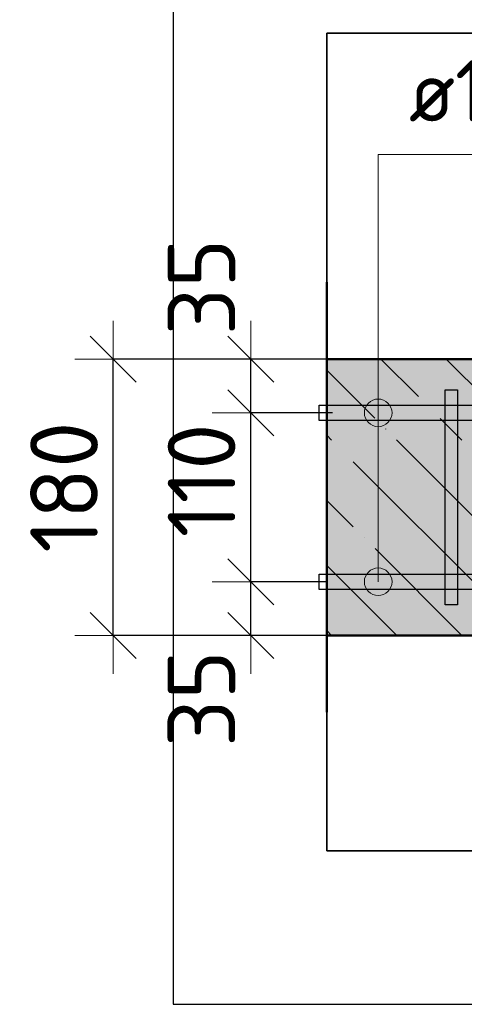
# Model space of a CAD drawing. Header units: millimetres. Extents: x -30645 to 44626, y 46540 to 77351.
# Tile 74 of 84: x 41596 to 41886, y 73040 to 73681. Entities that reach past the tile are written whole.
import ezdxf

# ---------------------------------------------------------------- set-up
doc = ezdxf.new("R2010")
doc.units = ezdxf.units.MM
doc.header["$PDMODE"] = 65
doc.linetypes.add('______11', pattern=[100, 80, -10, 0, -10])
doc.linetypes.add('______5', pattern=[220, 160, -20, 20, -20])
for name, color, linetype, lineweight in [('Standard', 7, 'Continuous', 25), ('Арм.стержн. вертикальными 1', 22, 'Continuous', 35), ('Арм.стержн.горизонт. 1', 180, 'Continuous', 35), ('Размерная линия_ общее', 7, 'Continuous', 13)]:
    doc.layers.add(name, color=color, linetype=linetype, lineweight=lineweight)
doc.layers.add('Арм.стержн.Стяжки', color=7, linetype='Continuous', lineweight=35, true_color=0x501e0f)
doc.styles.add('ISOCPEUR', font='ISOCPEUR')
doc.dimstyles.new('DIMSTYLE_3', dxfattribs={"dimtxt": 44, "dimasz": 50, "dimexe": 0, "dimexo": 0, "dimgap": 22, "dimtad": 2, "dimdec": 0, "dimrnd": 5, "dimzin": 12, "dimdsep": 46, "dimtxsty": 'ISOCPEUR', "dimblk1": 'ALL_ML_STRICH', "dimblk2": 'ALL_ML_STRICH', "dimsah": 1, "dimcen": 0, "dimclrd": 7, "dimclre": 256, "dimclrt": 7, "dimadec": 0, "dimazin": 0, "dimtfac": 1, "dimtdec": 0, "dimtix": 1, "dimtmove": 2, "dimatfit": 3, "dimfxl": 0, "dimtzin": 0, "dimlwd": 0, "dimlwe": -3, "dimarcsym": 0})
doc.dimstyles.new('DIMSTYLE_8', dxfattribs={"dimtxt": 44, "dimasz": 50, "dimexe": 0, "dimexo": 0, "dimgap": 22, "dimtad": 2, "dimdec": 0, "dimrnd": 5, "dimzin": 12, "dimdsep": 46, "dimtxsty": 'ISOCPEUR', "dimblk1": 'ALL_ML_STRICH', "dimblk2": 'ALL_ML_STRICH', "dimsah": 1, "dimcen": 0, "dimclrd": 7, "dimclre": 256, "dimclrt": 7, "dimadec": 0, "dimazin": 0, "dimtfac": 1, "dimtdec": 0, "dimtix": 1, "dimtmove": 2, "dimatfit": 3, "dimfxl": 0, "dimtvp": 1.2, "dimtzin": 0, "dimlwd": 0, "dimlwe": -3, "dimarcsym": 0})

# ---------------------------------------------------------------- blocks, each defined once
blk = doc.blocks.new('ALL_ML_STRICH')
at = {"color": 0, "linetype": 'ByBlock', "lineweight": -2}
for p, q in [((0, -0.5), (0, 0.5)), ((-0.3, -0.3), (0.3, 0.3)), ((-1, 0), (0.5, 0))]:
    blk.add_line(p, q, dxfattribs=at)
blk = doc.blocks.new('*D318')
at = {"layer": 'DEFPOINTS', "color": 7, "linetype": 'Continuous', "lineweight": 13, "transparency": 33554687}
for p in [(41815.78, 73314.69), (41746.6, 73279.69), (41833.74, 73279.69)]:
    blk.add_point(p, dxfattribs=at)
at = {"layer": 'Размерная линия_ общее', "color": 253, "linetype": 'Continuous', "lineweight": -2, "true_color": 0xa0a0a0, "transparency": 33554687}
for p, q in [((41795.78, 73314.69), (41746.6, 73314.69)), ((41813.74, 73279.69), (41746.6, 73279.69))]:
    blk.add_line(p, q, dxfattribs=at)
at = {"layer": 'Размерная линия_ общее', "color": 7, "linetype": 'Continuous', "lineweight": -2, "transparency": 33554687}
blk.add_line((41746.6, 73279.69), (41746.6, 73314.69), dxfattribs=at)
at = {"layer": 'Размерная линия_ общее', "color": 7, "linetype": 'Continuous', "lineweight": 13, "transparency": 33554687, "xscale": 50, "yscale": 50, "zscale": 50}
for p, rotation in [((41746.6, 73314.69), 90), ((41746.6, 73279.69), 270)]:
    blk.add_blockref('ALL_ML_STRICH', p, dxfattribs=dict(at, rotation=rotation))
at = {"layer": 'Размерная линия_ общее', "color": 7, "linetype": 'Continuous', "lineweight": 13, "transparency": 33554687, "insert": (41714.52, 73238.59), "char_height": 44, "width": 88, "attachment_point": 5, "rotation": 90, "style": 'ISOCPEUR'}
blk.add_mtext('\\A1;{35}', dxfattribs=at)
blk = doc.blocks.new('*D319')
at = {"layer": 'DEFPOINTS', "color": 7, "linetype": 'Continuous', "lineweight": 13, "transparency": 33554687}
for p in [(41819.87, 73424.69), (41746.6, 73314.69), (41815.78, 73314.69)]:
    blk.add_point(p, dxfattribs=at)
at = {"layer": 'Размерная линия_ общее', "color": 253, "linetype": 'Continuous', "lineweight": -2, "true_color": 0xa0a0a0, "transparency": 33554687}
for p, q in [((41799.87, 73424.69), (41746.6, 73424.69)), ((41795.78, 73314.69), (41746.6, 73314.69))]:
    blk.add_line(p, q, dxfattribs=at)
at = {"layer": 'Размерная линия_ общее', "color": 7, "linetype": 'Continuous', "lineweight": -2, "transparency": 33554687}
blk.add_line((41746.6, 73314.69), (41746.6, 73424.69), dxfattribs=at)
at = {"layer": 'Размерная линия_ общее', "color": 7, "linetype": 'Continuous', "lineweight": 13, "transparency": 33554687, "xscale": 50, "yscale": 50, "zscale": 50}
for p, rotation in [((41746.6, 73424.69), 90), ((41746.6, 73314.69), 270)]:
    blk.add_blockref('ALL_ML_STRICH', p, dxfattribs=dict(at, rotation=rotation))
at = {"layer": 'Размерная линия_ общее', "color": 7, "linetype": 'Continuous', "lineweight": 13, "transparency": 33554687, "insert": (41714.6, 73380.69), "char_height": 44, "width": 132, "attachment_point": 5, "rotation": 90, "style": 'ISOCPEUR'}
blk.add_mtext('\\A1;{110}', dxfattribs=at)
blk = doc.blocks.new('*D320')
at = {"layer": 'DEFPOINTS', "color": 7, "linetype": 'Continuous', "lineweight": 13, "transparency": 33554687}
for p in [(41825.75, 73459.69), (41746.6, 73424.69), (41819.87, 73424.69)]:
    blk.add_point(p, dxfattribs=at)
at = {"layer": 'Размерная линия_ общее', "color": 253, "linetype": 'Continuous', "lineweight": -2, "true_color": 0xa0a0a0, "transparency": 33554687}
for p, q in [((41805.75, 73459.69), (41746.6, 73459.69)), ((41799.87, 73424.69), (41746.6, 73424.69))]:
    blk.add_line(p, q, dxfattribs=at)
at = {"layer": 'Размерная линия_ общее', "color": 7, "linetype": 'Continuous', "lineweight": -2, "transparency": 33554687}
blk.add_line((41746.6, 73424.69), (41746.6, 73459.69), dxfattribs=at)
at = {"layer": 'Размерная линия_ общее', "color": 7, "linetype": 'Continuous', "lineweight": 13, "transparency": 33554687, "xscale": 50, "yscale": 50, "zscale": 50}
for p, rotation in [((41746.6, 73459.69), 90), ((41746.6, 73424.69), 270)]:
    blk.add_blockref('ALL_ML_STRICH', p, dxfattribs=dict(at, rotation=rotation))
at = {"layer": 'Размерная линия_ общее', "color": 7, "linetype": 'Continuous', "lineweight": 13, "transparency": 33554687, "insert": (41714.61, 73506.67), "char_height": 44, "width": 88, "attachment_point": 5, "rotation": 90, "style": 'ISOCPEUR'}
blk.add_mtext('\\A1;{35}', dxfattribs=at)
blk = doc.blocks.new('*D321')
at = {"layer": 'DEFPOINTS', "color": 7, "linetype": 'Continuous', "lineweight": 13, "transparency": 33554687}
for p in [(41820.19, 73459.69), (41657.1, 73279.69), (41813.74, 73279.69)]:
    blk.add_point(p, dxfattribs=at)
at = {"layer": 'Размерная линия_ общее', "color": 253, "linetype": 'Continuous', "lineweight": -2, "true_color": 0xa0a0a0, "transparency": 33554687}
for p, q in [((41800.19, 73459.69), (41657.1, 73459.69)), ((41793.74, 73279.69), (41657.1, 73279.69))]:
    blk.add_line(p, q, dxfattribs=at)
at = {"layer": 'Размерная линия_ общее', "color": 7, "linetype": 'Continuous', "lineweight": -2, "transparency": 33554687}
blk.add_line((41657.1, 73279.69), (41657.1, 73459.69), dxfattribs=at)
at = {"layer": 'Размерная линия_ общее', "color": 7, "linetype": 'Continuous', "lineweight": 13, "transparency": 33554687, "xscale": 50, "yscale": 50, "zscale": 50}
for p, rotation in [((41657.1, 73459.69), 90), ((41657.1, 73279.69), 270)]:
    blk.add_blockref('ALL_ML_STRICH', p, dxfattribs=dict(at, rotation=rotation))
at = {"layer": 'Размерная линия_ общее', "color": 7, "linetype": 'Continuous', "lineweight": 13, "transparency": 33554687, "insert": (41625.1, 73376.29), "char_height": 44, "width": 132, "attachment_point": 5, "rotation": 90, "style": 'ISOCPEUR'}
blk.add_mtext('\\A1;{180}', dxfattribs=at)

msp = doc.modelspace()

# ---------------------------------------------------------------- hatches: boundary and pattern name
at = {"layer": 'Standard', "linetype": 'Continuous', "lineweight": -3, "true_color": 0xc7c7c7, "transparency": 33554687}
msp.add_hatch(color=9, dxfattribs=at).paths.add_polyline_path([(42407.15, 73279.69), (42407.15, 73459.69), (41796.06, 73459.69), (41796.06, 73279.69)])
at = {"layer": 'Арм.стержн. вертикальными 1', "linetype": 'Continuous', "lineweight": 50, "transparency": 33554687}
for points in [[(41867.15, 73409.69), (41869.06, 73410.07), (41870.68, 73411.15), (41871.77, 73412.77), (41872.15, 73414.69), (41871.77, 73416.6), (41870.68, 73418.22), (41869.06, 73419.31), (41867.15, 73419.69), (41865.23, 73419.31), (41863.61, 73418.22), (41862.53, 73416.6), (41862.15, 73414.69), (41862.53, 73412.77), (41863.61, 73411.15), (41865.23, 73410.07)], [(41867.15, 73319.69), (41869.06, 73320.07), (41870.68, 73321.15), (41871.77, 73322.77), (41872.15, 73324.69), (41871.77, 73326.6), (41870.68, 73328.22), (41869.06, 73329.31), (41867.15, 73329.69), (41865.23, 73329.31), (41863.61, 73328.22), (41862.53, 73326.6), (41862.15, 73324.69), (41862.53, 73322.77), (41863.61, 73321.15), (41865.23, 73320.07)]]:
    msp.add_hatch(color=4, dxfattribs=at).paths.add_polyline_path(points)
at = {"layer": 'Арм.стержн.горизонт. 1', "linetype": 'Continuous', "lineweight": 13, "transparency": 33554687}
for points in [[(41837.3, 73429.19), (41821.82, 73429.19), (41820.56, 73424.69)], [(41837.3, 73429.19), (41820.56, 73424.69), (41838.56, 73424.69)], [(41837.3, 73429.19), (41821.82, 73429.19), (41820.56, 73424.69)], [(41837.3, 73429.19), (41820.56, 73424.69), (41838.56, 73424.69)], [(41837.3, 73429.19), (41821.82, 73429.19), (41820.56, 73424.69)], [(41837.3, 73429.19), (41820.56, 73424.69), (41838.56, 73424.69)], [(41837.3, 73429.19), (41821.82, 73429.19), (41820.56, 73424.69)], [(41837.3, 73429.19), (41820.56, 73424.69), (41838.56, 73424.69)], [(41837.3, 73429.19), (41821.82, 73429.19), (41820.56, 73424.69)], [(41837.3, 73429.19), (41820.56, 73424.69), (41838.56, 73424.69)], [(41837.3, 73429.19), (41821.82, 73429.19), (41820.56, 73424.69)], [(41837.3, 73429.19), (41820.56, 73424.69), (41838.56, 73424.69)], [(41837.3, 73429.19), (41821.82, 73429.19), (41820.56, 73424.69)], [(41837.3, 73429.19), (41820.56, 73424.69), (41838.56, 73424.69)], [(41837.3, 73429.19), (41821.82, 73429.19), (41820.56, 73424.69)], [(41837.3, 73429.19), (41820.56, 73424.69), (41838.56, 73424.69)], [(41837.3, 73429.19), (41821.82, 73429.19), (41820.56, 73424.69)], [(41837.3, 73429.19), (41820.56, 73424.69), (41838.56, 73424.69)], [(41837.3, 73429.19), (41821.82, 73429.19), (41820.56, 73424.69)], [(41837.3, 73429.19), (41820.56, 73424.69), (41838.56, 73424.69)], [(41837.3, 73429.19), (41821.82, 73429.19), (41820.56, 73424.69)], [(41837.3, 73429.19), (41820.56, 73424.69), (41838.56, 73424.69)], [(41837.3, 73429.19), (41821.82, 73429.19), (41820.56, 73424.69)], [(41837.3, 73429.19), (41820.56, 73424.69), (41838.56, 73424.69)], [(41837.3, 73429.19), (41821.82, 73429.19), (41820.56, 73424.69)], [(41837.3, 73429.19), (41820.56, 73424.69), (41838.56, 73424.69)], [(41837.3, 73429.19), (41821.82, 73429.19), (41820.56, 73424.69)], [(41837.3, 73429.19), (41820.56, 73424.69), (41838.56, 73424.69)], [(41834.06, 73432.43), (41825.06, 73432.43), (41821.82, 73429.19)], [(41834.06, 73432.43), (41821.82, 73429.19), (41837.3, 73429.19)], [(41834.06, 73432.43), (41825.06, 73432.43), (41821.82, 73429.19)], [(41834.06, 73432.43), (41821.82, 73429.19), (41837.3, 73429.19)], [(41834.06, 73432.43), (41825.06, 73432.43), (41821.82, 73429.19)], [(41834.06, 73432.43), (41821.82, 73429.19), (41837.3, 73429.19)], [(41834.06, 73432.43), (41825.06, 73432.43), (41821.82, 73429.19)], [(41834.06, 73432.43), (41821.82, 73429.19), (41837.3, 73429.19)], [(41834.06, 73432.43), (41825.06, 73432.43), (41821.82, 73429.19)], [(41834.06, 73432.43), (41821.82, 73429.19), (41837.3, 73429.19)], [(41834.06, 73432.43), (41825.06, 73432.43), (41821.82, 73429.19)], [(41834.06, 73432.43), (41821.82, 73429.19), (41837.3, 73429.19)], [(41834.06, 73432.43), (41825.06, 73432.43), (41821.82, 73429.19)], [(41834.06, 73432.43), (41821.82, 73429.19), (41837.3, 73429.19)], [(41834.06, 73432.43), (41825.06, 73432.43), (41821.82, 73429.19)], [(41834.06, 73432.43), (41821.82, 73429.19), (41837.3, 73429.19)], [(41834.06, 73432.43), (41825.06, 73432.43), (41821.82, 73429.19)], [(41834.06, 73432.43), (41821.82, 73429.19), (41837.3, 73429.19)], [(41834.06, 73432.43), (41825.06, 73432.43), (41821.82, 73429.19)], [(41834.06, 73432.43), (41821.82, 73429.19), (41837.3, 73429.19)], [(41834.06, 73432.43), (41825.06, 73432.43), (41821.82, 73429.19)], [(41834.06, 73432.43), (41821.82, 73429.19), (41837.3, 73429.19)], [(41834.06, 73432.43), (41825.06, 73432.43), (41821.82, 73429.19)], [(41834.06, 73432.43), (41821.82, 73429.19), (41837.3, 73429.19)], [(41834.06, 73432.43), (41825.06, 73432.43), (41821.82, 73429.19)], [(41834.06, 73432.43), (41821.82, 73429.19), (41837.3, 73429.19)], [(41834.06, 73432.43), (41825.06, 73432.43), (41821.82, 73429.19)], [(41834.06, 73432.43), (41821.82, 73429.19), (41837.3, 73429.19)], [(41825.06, 73432.43), (41834.06, 73432.43), (41829.56, 73433.69)], [(41825.06, 73432.43), (41834.06, 73432.43), (41829.56, 73433.69)], [(41825.06, 73432.43), (41834.06, 73432.43), (41829.56, 73433.69)], [(41825.06, 73432.43), (41834.06, 73432.43), (41829.56, 73433.69)], [(41825.06, 73432.43), (41834.06, 73432.43), (41829.56, 73433.69)], [(41825.06, 73432.43), (41834.06, 73432.43), (41829.56, 73433.69)], [(41825.06, 73432.43), (41834.06, 73432.43), (41829.56, 73433.69)], [(41825.06, 73432.43), (41834.06, 73432.43), (41829.56, 73433.69)], [(41825.06, 73432.43), (41834.06, 73432.43), (41829.56, 73433.69)], [(41825.06, 73432.43), (41834.06, 73432.43), (41829.56, 73433.69)], [(41825.06, 73432.43), (41834.06, 73432.43), (41829.56, 73433.69)], [(41825.06, 73432.43), (41834.06, 73432.43), (41829.56, 73433.69)], [(41825.06, 73432.43), (41834.06, 73432.43), (41829.56, 73433.69)], [(41825.06, 73432.43), (41834.06, 73432.43), (41829.56, 73433.69)], [(41838.56, 73424.69), (41820.56, 73424.69), (41821.82, 73420.19)], [(41838.56, 73424.69), (41820.56, 73424.69), (41821.82, 73420.19)], [(41838.56, 73424.69), (41820.56, 73424.69), (41821.82, 73420.19)], [(41838.56, 73424.69), (41820.56, 73424.69), (41821.82, 73420.19)], [(41838.56, 73424.69), (41820.56, 73424.69), (41821.82, 73420.19)], [(41838.56, 73424.69), (41820.56, 73424.69), (41821.82, 73420.19)], [(41838.56, 73424.69), (41820.56, 73424.69), (41821.82, 73420.19)], [(41838.56, 73424.69), (41820.56, 73424.69), (41821.82, 73420.19)], [(41838.56, 73424.69), (41820.56, 73424.69), (41821.82, 73420.19)], [(41838.56, 73424.69), (41820.56, 73424.69), (41821.82, 73420.19)], [(41838.56, 73424.69), (41820.56, 73424.69), (41821.82, 73420.19)], [(41838.56, 73424.69), (41820.56, 73424.69), (41821.82, 73420.19)], [(41838.56, 73424.69), (41820.56, 73424.69), (41821.82, 73420.19)], [(41838.56, 73424.69), (41820.56, 73424.69), (41821.82, 73420.19)], [(41838.56, 73424.69), (41821.82, 73420.19), (41837.3, 73420.19)], [(41838.56, 73424.69), (41821.82, 73420.19), (41837.3, 73420.19)], [(41838.56, 73424.69), (41821.82, 73420.19), (41837.3, 73420.19)], [(41838.56, 73424.69), (41821.82, 73420.19), (41837.3, 73420.19)], [(41838.56, 73424.69), (41821.82, 73420.19), (41837.3, 73420.19)], [(41838.56, 73424.69), (41821.82, 73420.19), (41837.3, 73420.19)], [(41838.56, 73424.69), (41821.82, 73420.19), (41837.3, 73420.19)], [(41838.56, 73424.69), (41821.82, 73420.19), (41837.3, 73420.19)], [(41838.56, 73424.69), (41821.82, 73420.19), (41837.3, 73420.19)], [(41838.56, 73424.69), (41821.82, 73420.19), (41837.3, 73420.19)], [(41838.56, 73424.69), (41821.82, 73420.19), (41837.3, 73420.19)], [(41838.56, 73424.69), (41821.82, 73420.19), (41837.3, 73420.19)], [(41838.56, 73424.69), (41821.82, 73420.19), (41837.3, 73420.19)], [(41838.56, 73424.69), (41821.82, 73420.19), (41837.3, 73420.19)], [(41837.3, 73420.19), (41821.82, 73420.19), (41825.06, 73416.95)], [(41837.3, 73420.19), (41821.82, 73420.19), (41825.06, 73416.95)], [(41837.3, 73420.19), (41821.82, 73420.19), (41825.06, 73416.95)], [(41837.3, 73420.19), (41821.82, 73420.19), (41825.06, 73416.95)], [(41837.3, 73420.19), (41821.82, 73420.19), (41825.06, 73416.95)], [(41837.3, 73420.19), (41821.82, 73420.19), (41825.06, 73416.95)], [(41837.3, 73420.19), (41821.82, 73420.19), (41825.06, 73416.95)], [(41837.3, 73420.19), (41821.82, 73420.19), (41825.06, 73416.95)], [(41837.3, 73420.19), (41821.82, 73420.19), (41825.06, 73416.95)], [(41837.3, 73420.19), (41821.82, 73420.19), (41825.06, 73416.95)], [(41837.3, 73420.19), (41821.82, 73420.19), (41825.06, 73416.95)], [(41837.3, 73420.19), (41821.82, 73420.19), (41825.06, 73416.95)], [(41837.3, 73420.19), (41821.82, 73420.19), (41825.06, 73416.95)], [(41837.3, 73420.19), (41821.82, 73420.19), (41825.06, 73416.95)], [(41837.3, 73420.19), (41825.06, 73416.95), (41834.06, 73416.95)], [(41837.3, 73420.19), (41825.06, 73416.95), (41834.06, 73416.95)], [(41837.3, 73420.19), (41825.06, 73416.95), (41834.06, 73416.95)], [(41837.3, 73420.19), (41825.06, 73416.95), (41834.06, 73416.95)], [(41837.3, 73420.19), (41825.06, 73416.95), (41834.06, 73416.95)], [(41837.3, 73420.19), (41825.06, 73416.95), (41834.06, 73416.95)], [(41837.3, 73420.19), (41825.06, 73416.95), (41834.06, 73416.95)], [(41837.3, 73420.19), (41825.06, 73416.95), (41834.06, 73416.95)], [(41837.3, 73420.19), (41825.06, 73416.95), (41834.06, 73416.95)], [(41837.3, 73420.19), (41825.06, 73416.95), (41834.06, 73416.95)], [(41837.3, 73420.19), (41825.06, 73416.95), (41834.06, 73416.95)], [(41837.3, 73420.19), (41825.06, 73416.95), (41834.06, 73416.95)], [(41837.3, 73420.19), (41825.06, 73416.95), (41834.06, 73416.95)], [(41837.3, 73420.19), (41825.06, 73416.95), (41834.06, 73416.95)], [(41834.06, 73416.95), (41825.06, 73416.95), (41829.56, 73415.69)], [(41834.06, 73416.95), (41825.06, 73416.95), (41829.56, 73415.69)], [(41834.06, 73416.95), (41825.06, 73416.95), (41829.56, 73415.69)], [(41834.06, 73416.95), (41825.06, 73416.95), (41829.56, 73415.69)], [(41834.06, 73416.95), (41825.06, 73416.95), (41829.56, 73415.69)], [(41834.06, 73416.95), (41825.06, 73416.95), (41829.56, 73415.69)], [(41834.06, 73416.95), (41825.06, 73416.95), (41829.56, 73415.69)], [(41834.06, 73416.95), (41825.06, 73416.95), (41829.56, 73415.69)], [(41834.06, 73416.95), (41825.06, 73416.95), (41829.56, 73415.69)], [(41834.06, 73416.95), (41825.06, 73416.95), (41829.56, 73415.69)], [(41834.06, 73416.95), (41825.06, 73416.95), (41829.56, 73415.69)], [(41834.06, 73416.95), (41825.06, 73416.95), (41829.56, 73415.69)], [(41834.06, 73416.95), (41825.06, 73416.95), (41829.56, 73415.69)], [(41834.06, 73416.95), (41825.06, 73416.95), (41829.56, 73415.69)], [(41837.3, 73319.19), (41821.82, 73319.19), (41820.56, 73314.69)], [(41837.3, 73319.19), (41820.56, 73314.69), (41838.56, 73314.69)], [(41837.3, 73319.19), (41821.82, 73319.19), (41820.56, 73314.69)], [(41837.3, 73319.19), (41820.56, 73314.69), (41838.56, 73314.69)], [(41837.3, 73319.19), (41821.82, 73319.19), (41820.56, 73314.69)], [(41837.3, 73319.19), (41820.56, 73314.69), (41838.56, 73314.69)], [(41837.3, 73319.19), (41821.82, 73319.19), (41820.56, 73314.69)], [(41837.3, 73319.19), (41820.56, 73314.69), (41838.56, 73314.69)], [(41837.3, 73319.19), (41821.82, 73319.19), (41820.56, 73314.69)], [(41837.3, 73319.19), (41820.56, 73314.69), (41838.56, 73314.69)], [(41837.3, 73319.19), (41821.82, 73319.19), (41820.56, 73314.69)], [(41837.3, 73319.19), (41820.56, 73314.69), (41838.56, 73314.69)], [(41837.3, 73319.19), (41821.82, 73319.19), (41820.56, 73314.69)], [(41837.3, 73319.19), (41820.56, 73314.69), (41838.56, 73314.69)], [(41837.3, 73319.19), (41821.82, 73319.19), (41820.56, 73314.69)], [(41837.3, 73319.19), (41820.56, 73314.69), (41838.56, 73314.69)], [(41837.3, 73319.19), (41821.82, 73319.19), (41820.56, 73314.69)], [(41837.3, 73319.19), (41820.56, 73314.69), (41838.56, 73314.69)], [(41837.3, 73319.19), (41821.82, 73319.19), (41820.56, 73314.69)], [(41837.3, 73319.19), (41820.56, 73314.69), (41838.56, 73314.69)], [(41837.3, 73319.19), (41821.82, 73319.19), (41820.56, 73314.69)], [(41837.3, 73319.19), (41820.56, 73314.69), (41838.56, 73314.69)], [(41837.3, 73319.19), (41821.82, 73319.19), (41820.56, 73314.69)], [(41837.3, 73319.19), (41820.56, 73314.69), (41838.56, 73314.69)], [(41837.3, 73319.19), (41821.82, 73319.19), (41820.56, 73314.69)], [(41837.3, 73319.19), (41820.56, 73314.69), (41838.56, 73314.69)], [(41837.3, 73319.19), (41821.82, 73319.19), (41820.56, 73314.69)], [(41837.3, 73319.19), (41820.56, 73314.69), (41838.56, 73314.69)], [(41834.06, 73322.43), (41825.06, 73322.43), (41821.82, 73319.19)], [(41834.06, 73322.43), (41821.82, 73319.19), (41837.3, 73319.19)], [(41834.06, 73322.43), (41825.06, 73322.43), (41821.82, 73319.19)], [(41834.06, 73322.43), (41821.82, 73319.19), (41837.3, 73319.19)], [(41834.06, 73322.43), (41825.06, 73322.43), (41821.82, 73319.19)], [(41834.06, 73322.43), (41821.82, 73319.19), (41837.3, 73319.19)], [(41834.06, 73322.43), (41825.06, 73322.43), (41821.82, 73319.19)], [(41834.06, 73322.43), (41821.82, 73319.19), (41837.3, 73319.19)], [(41834.06, 73322.43), (41825.06, 73322.43), (41821.82, 73319.19)], [(41834.06, 73322.43), (41821.82, 73319.19), (41837.3, 73319.19)], [(41834.06, 73322.43), (41825.06, 73322.43), (41821.82, 73319.19)], [(41834.06, 73322.43), (41821.82, 73319.19), (41837.3, 73319.19)], [(41834.06, 73322.43), (41825.06, 73322.43), (41821.82, 73319.19)], [(41834.06, 73322.43), (41821.82, 73319.19), (41837.3, 73319.19)], [(41834.06, 73322.43), (41825.06, 73322.43), (41821.82, 73319.19)], [(41834.06, 73322.43), (41821.82, 73319.19), (41837.3, 73319.19)], [(41834.06, 73322.43), (41825.06, 73322.43), (41821.82, 73319.19)], [(41834.06, 73322.43), (41821.82, 73319.19), (41837.3, 73319.19)], [(41834.06, 73322.43), (41825.06, 73322.43), (41821.82, 73319.19)], [(41834.06, 73322.43), (41821.82, 73319.19), (41837.3, 73319.19)], [(41834.06, 73322.43), (41825.06, 73322.43), (41821.82, 73319.19)], [(41834.06, 73322.43), (41821.82, 73319.19), (41837.3, 73319.19)], [(41834.06, 73322.43), (41825.06, 73322.43), (41821.82, 73319.19)], [(41834.06, 73322.43), (41821.82, 73319.19), (41837.3, 73319.19)], [(41834.06, 73322.43), (41825.06, 73322.43), (41821.82, 73319.19)], [(41834.06, 73322.43), (41821.82, 73319.19), (41837.3, 73319.19)], [(41834.06, 73322.43), (41825.06, 73322.43), (41821.82, 73319.19)], [(41834.06, 73322.43), (41821.82, 73319.19), (41837.3, 73319.19)], [(41825.06, 73322.43), (41834.06, 73322.43), (41829.56, 73323.69)], [(41825.06, 73322.43), (41834.06, 73322.43), (41829.56, 73323.69)], [(41825.06, 73322.43), (41834.06, 73322.43), (41829.56, 73323.69)], [(41825.06, 73322.43), (41834.06, 73322.43), (41829.56, 73323.69)], [(41825.06, 73322.43), (41834.06, 73322.43), (41829.56, 73323.69)], [(41825.06, 73322.43), (41834.06, 73322.43), (41829.56, 73323.69)], [(41825.06, 73322.43), (41834.06, 73322.43), (41829.56, 73323.69)], [(41825.06, 73322.43), (41834.06, 73322.43), (41829.56, 73323.69)], [(41825.06, 73322.43), (41834.06, 73322.43), (41829.56, 73323.69)], [(41825.06, 73322.43), (41834.06, 73322.43), (41829.56, 73323.69)], [(41825.06, 73322.43), (41834.06, 73322.43), (41829.56, 73323.69)], [(41825.06, 73322.43), (41834.06, 73322.43), (41829.56, 73323.69)], [(41825.06, 73322.43), (41834.06, 73322.43), (41829.56, 73323.69)], [(41825.06, 73322.43), (41834.06, 73322.43), (41829.56, 73323.69)], [(41838.56, 73314.69), (41820.56, 73314.69), (41821.82, 73310.19)], [(41838.56, 73314.69), (41820.56, 73314.69), (41821.82, 73310.19)], [(41838.56, 73314.69), (41820.56, 73314.69), (41821.82, 73310.19)], [(41838.56, 73314.69), (41820.56, 73314.69), (41821.82, 73310.19)], [(41838.56, 73314.69), (41820.56, 73314.69), (41821.82, 73310.19)], [(41838.56, 73314.69), (41820.56, 73314.69), (41821.82, 73310.19)], [(41838.56, 73314.69), (41820.56, 73314.69), (41821.82, 73310.19)], [(41838.56, 73314.69), (41820.56, 73314.69), (41821.82, 73310.19)], [(41838.56, 73314.69), (41820.56, 73314.69), (41821.82, 73310.19)], [(41838.56, 73314.69), (41820.56, 73314.69), (41821.82, 73310.19)], [(41838.56, 73314.69), (41820.56, 73314.69), (41821.82, 73310.19)], [(41838.56, 73314.69), (41820.56, 73314.69), (41821.82, 73310.19)], [(41838.56, 73314.69), (41820.56, 73314.69), (41821.82, 73310.19)], [(41838.56, 73314.69), (41820.56, 73314.69), (41821.82, 73310.19)], [(41838.56, 73314.69), (41821.82, 73310.19), (41837.3, 73310.19)], [(41838.56, 73314.69), (41821.82, 73310.19), (41837.3, 73310.19)], [(41838.56, 73314.69), (41821.82, 73310.19), (41837.3, 73310.19)], [(41838.56, 73314.69), (41821.82, 73310.19), (41837.3, 73310.19)], [(41838.56, 73314.69), (41821.82, 73310.19), (41837.3, 73310.19)], [(41838.56, 73314.69), (41821.82, 73310.19), (41837.3, 73310.19)], [(41838.56, 73314.69), (41821.82, 73310.19), (41837.3, 73310.19)], [(41838.56, 73314.69), (41821.82, 73310.19), (41837.3, 73310.19)], [(41838.56, 73314.69), (41821.82, 73310.19), (41837.3, 73310.19)], [(41838.56, 73314.69), (41821.82, 73310.19), (41837.3, 73310.19)], [(41838.56, 73314.69), (41821.82, 73310.19), (41837.3, 73310.19)], [(41838.56, 73314.69), (41821.82, 73310.19), (41837.3, 73310.19)], [(41838.56, 73314.69), (41821.82, 73310.19), (41837.3, 73310.19)], [(41838.56, 73314.69), (41821.82, 73310.19), (41837.3, 73310.19)], [(41837.3, 73310.19), (41821.82, 73310.19), (41825.06, 73306.95)], [(41837.3, 73310.19), (41821.82, 73310.19), (41825.06, 73306.95)], [(41837.3, 73310.19), (41821.82, 73310.19), (41825.06, 73306.95)], [(41837.3, 73310.19), (41821.82, 73310.19), (41825.06, 73306.95)], [(41837.3, 73310.19), (41821.82, 73310.19), (41825.06, 73306.95)], [(41837.3, 73310.19), (41821.82, 73310.19), (41825.06, 73306.95)], [(41837.3, 73310.19), (41821.82, 73310.19), (41825.06, 73306.95)], [(41837.3, 73310.19), (41821.82, 73310.19), (41825.06, 73306.95)], [(41837.3, 73310.19), (41821.82, 73310.19), (41825.06, 73306.95)], [(41837.3, 73310.19), (41821.82, 73310.19), (41825.06, 73306.95)], [(41837.3, 73310.19), (41821.82, 73310.19), (41825.06, 73306.95)], [(41837.3, 73310.19), (41821.82, 73310.19), (41825.06, 73306.95)], [(41837.3, 73310.19), (41821.82, 73310.19), (41825.06, 73306.95)], [(41837.3, 73310.19), (41821.82, 73310.19), (41825.06, 73306.95)], [(41837.3, 73310.19), (41825.06, 73306.95), (41834.06, 73306.95)], [(41837.3, 73310.19), (41825.06, 73306.95), (41834.06, 73306.95)], [(41837.3, 73310.19), (41825.06, 73306.95), (41834.06, 73306.95)], [(41837.3, 73310.19), (41825.06, 73306.95), (41834.06, 73306.95)], [(41837.3, 73310.19), (41825.06, 73306.95), (41834.06, 73306.95)], [(41837.3, 73310.19), (41825.06, 73306.95), (41834.06, 73306.95)], [(41837.3, 73310.19), (41825.06, 73306.95), (41834.06, 73306.95)], [(41837.3, 73310.19), (41825.06, 73306.95), (41834.06, 73306.95)], [(41837.3, 73310.19), (41825.06, 73306.95), (41834.06, 73306.95)], [(41837.3, 73310.19), (41825.06, 73306.95), (41834.06, 73306.95)], [(41837.3, 73310.19), (41825.06, 73306.95), (41834.06, 73306.95)], [(41837.3, 73310.19), (41825.06, 73306.95), (41834.06, 73306.95)], [(41837.3, 73310.19), (41825.06, 73306.95), (41834.06, 73306.95)], [(41837.3, 73310.19), (41825.06, 73306.95), (41834.06, 73306.95)], [(41834.06, 73306.95), (41825.06, 73306.95), (41829.56, 73305.69)], [(41834.06, 73306.95), (41825.06, 73306.95), (41829.56, 73305.69)], [(41834.06, 73306.95), (41825.06, 73306.95), (41829.56, 73305.69)], [(41834.06, 73306.95), (41825.06, 73306.95), (41829.56, 73305.69)], [(41834.06, 73306.95), (41825.06, 73306.95), (41829.56, 73305.69)], [(41834.06, 73306.95), (41825.06, 73306.95), (41829.56, 73305.69)], [(41834.06, 73306.95), (41825.06, 73306.95), (41829.56, 73305.69)], [(41834.06, 73306.95), (41825.06, 73306.95), (41829.56, 73305.69)], [(41834.06, 73306.95), (41825.06, 73306.95), (41829.56, 73305.69)], [(41834.06, 73306.95), (41825.06, 73306.95), (41829.56, 73305.69)], [(41834.06, 73306.95), (41825.06, 73306.95), (41829.56, 73305.69)], [(41834.06, 73306.95), (41825.06, 73306.95), (41829.56, 73305.69)], [(41834.06, 73306.95), (41825.06, 73306.95), (41829.56, 73305.69)], [(41834.06, 73306.95), (41825.06, 73306.95), (41829.56, 73305.69)]]:
    msp.add_hatch(color=7, dxfattribs=at).paths.add_polyline_path(points)

# ---------------------------------------------------------------- linework, layer by layer
at = {"color": 52, "linetype": 'Continuous', "lineweight": -3, "transparency": 33554687}
for p, q in [((41796.06, 73671.94), (41796.06, 73139.57)), ((41796.06, 73139.57), (41796.06, 73671.94)), ((42551.95, 73671.94), (41796.06, 73671.94)), ((41796.06, 73671.94), (42551.95, 73671.94)), ((41796.06, 73139.57), (42551.95, 73139.57)), ((42551.95, 73139.57), (41796.06, 73139.57))]:
    msp.add_line(p, q, dxfattribs=at)
at = {"layer": 'Standard', "color": 7, "linetype": 'Continuous', "lineweight": 50, "transparency": 33554687}
for p, q in [((41796.06, 73509.69), (41796.06, 73229.69)), ((42407.15, 73459.69), (41796.06, 73459.69)), ((41796.06, 73279.69), (42407.15, 73279.69))]:
    msp.add_line(p, q, dxfattribs=at)
at = {"layer": 'Standard', "color": 253, "linetype": '______5', "lineweight": -3, "true_color": 0xababab, "transparency": 33554687}
for p, q in [((42011.37, 73279.69), (41831.37, 73459.69)), ((41926.52, 73279.69), (41796.06, 73410.15)), ((41841.66, 73279.69), (41796.06, 73325.29))]:
    msp.add_line(p, q, dxfattribs=at)
at = {"layer": 'Standard', "color": 253, "linetype": '______11', "lineweight": -3, "true_color": 0xababab, "transparency": 33554687}
for p, q in [((42053.8, 73279.69), (41873.8, 73459.69)), ((41968.94, 73279.69), (41796.06, 73452.57)), ((41884.09, 73279.69), (41796.06, 73367.72)), ((41799.24, 73279.69), (41796.06, 73282.87))]:
    msp.add_line(p, q, dxfattribs=at)
at = {"layer": 'Standard', "color": 7, "linetype": 'Continuous', "lineweight": 25, "transparency": 33554687}
msp.add_lwpolyline([(41696.06, 73771.94), (41696.06, 73039.57), (42651.95, 73039.57), (42651.95, 73771.94), (41696.06, 73771.94)], dxfattribs=at)
at = {"layer": 'Арм.стержн.горизонт. 1', "color": 7, "linetype": 'Continuous', "lineweight": 13, "transparency": 33554687}
for p, q in [((41829.56, 73593.02), (42117.56, 73593.02)), ((41829.56, 73593.02), (41829.56, 73314.69)), ((41829.56, 73593.02), (41829.56, 73314.69)), ((41829.56, 73593.02), (41829.56, 73314.69)), ((41829.56, 73593.02), (41829.56, 73314.69)), ((41829.56, 73593.02), (41829.56, 73314.69)), ((41829.56, 73593.02), (41829.56, 73314.69)), ((41829.56, 73593.02), (41829.56, 73314.69)), ((41829.56, 73593.02), (41829.56, 73314.69)), ((41829.56, 73593.02), (41829.56, 73314.69)), ((41829.56, 73593.02), (41829.56, 73314.69)), ((41829.56, 73593.02), (41829.56, 73314.69)), ((41829.56, 73593.02), (41829.56, 73314.69)), ((41829.56, 73593.02), (41829.56, 73314.69)), ((41829.56, 73593.02), (41829.56, 73314.69)), ((41829.56, 73593.02), (41829.56, 73424.69)), ((41829.56, 73593.02), (41829.56, 73424.69)), ((41829.56, 73593.02), (41829.56, 73424.69)), ((41829.56, 73593.02), (41829.56, 73424.69)), ((41829.56, 73593.02), (41829.56, 73424.69)), ((41829.56, 73593.02), (41829.56, 73424.69)), ((41829.56, 73593.02), (41829.56, 73424.69)), ((41829.56, 73593.02), (41829.56, 73424.69)), ((41829.56, 73593.02), (41829.56, 73424.69)), ((41829.56, 73593.02), (41829.56, 73424.69)), ((41829.56, 73593.02), (41829.56, 73424.69)), ((41829.56, 73593.02), (41829.56, 73424.69)), ((41829.56, 73593.02), (41829.56, 73424.69)), ((41829.56, 73593.02), (41829.56, 73424.69)), ((41829.56, 73433.69), (41829.56, 73433.69)), ((41829.56, 73433.69), (41829.56, 73433.69)), ((41829.56, 73433.69), (41829.56, 73433.69)), ((41829.56, 73433.69), (41829.56, 73433.69)), ((41829.56, 73433.69), (41829.56, 73433.69)), ((41829.56, 73433.69), (41829.56, 73433.69)), ((41829.56, 73433.69), (41829.56, 73433.69)), ((41829.56, 73433.69), (41829.56, 73433.69)), ((41829.56, 73433.69), (41829.56, 73433.69)), ((41829.56, 73433.69), (41829.56, 73433.69)), ((41829.56, 73433.69), (41829.56, 73433.69)), ((41829.56, 73433.69), (41829.56, 73433.69)), ((41829.56, 73433.69), (41829.56, 73433.69)), ((41829.56, 73433.69), (41829.56, 73433.69)), ((41820.56, 73424.69), (41820.56, 73424.69)), ((41820.56, 73424.69), (41820.56, 73424.69)), ((41820.56, 73424.69), (41820.56, 73424.69)), ((41820.56, 73424.69), (41820.56, 73424.69)), ((41820.56, 73424.69), (41820.56, 73424.69)), ((41820.56, 73424.69), (41820.56, 73424.69)), ((41820.56, 73424.69), (41820.56, 73424.69)), ((41820.56, 73424.69), (41820.56, 73424.69)), ((41820.56, 73424.69), (41820.56, 73424.69)), ((41820.56, 73424.69), (41820.56, 73424.69)), ((41820.56, 73424.69), (41820.56, 73424.69)), ((41820.56, 73424.69), (41820.56, 73424.69)), ((41820.56, 73424.69), (41820.56, 73424.69)), ((41820.56, 73424.69), (41820.56, 73424.69)), ((41838.56, 73424.69), (41838.56, 73424.69)), ((41838.56, 73424.69), (41838.56, 73424.69)), ((41838.56, 73424.69), (41838.56, 73424.69)), ((41838.56, 73424.69), (41838.56, 73424.69)), ((41838.56, 73424.69), (41838.56, 73424.69)), ((41838.56, 73424.69), (41838.56, 73424.69)), ((41838.56, 73424.69), (41838.56, 73424.69)), ((41838.56, 73424.69), (41838.56, 73424.69)), ((41838.56, 73424.69), (41838.56, 73424.69)), ((41838.56, 73424.69), (41838.56, 73424.69)), ((41838.56, 73424.69), (41838.56, 73424.69)), ((41838.56, 73424.69), (41838.56, 73424.69)), ((41838.56, 73424.69), (41838.56, 73424.69)), ((41838.56, 73424.69), (41838.56, 73424.69)), ((41829.56, 73415.69), (41829.56, 73415.69)), ((41829.56, 73415.69), (41829.56, 73415.69)), ((41829.56, 73415.69), (41829.56, 73415.69)), ((41829.56, 73415.69), (41829.56, 73415.69)), ((41829.56, 73415.69), (41829.56, 73415.69)), ((41829.56, 73415.69), (41829.56, 73415.69)), ((41829.56, 73415.69), (41829.56, 73415.69)), ((41829.56, 73415.69), (41829.56, 73415.69)), ((41829.56, 73415.69), (41829.56, 73415.69)), ((41829.56, 73415.69), (41829.56, 73415.69)), ((41829.56, 73415.69), (41829.56, 73415.69)), ((41829.56, 73415.69), (41829.56, 73415.69)), ((41829.56, 73415.69), (41829.56, 73415.69)), ((41829.56, 73415.69), (41829.56, 73415.69)), ((41829.56, 73323.69), (41829.56, 73323.69)), ((41829.56, 73323.69), (41829.56, 73323.69)), ((41829.56, 73323.69), (41829.56, 73323.69)), ((41829.56, 73323.69), (41829.56, 73323.69)), ((41829.56, 73323.69), (41829.56, 73323.69)), ((41829.56, 73323.69), (41829.56, 73323.69)), ((41829.56, 73323.69), (41829.56, 73323.69)), ((41829.56, 73323.69), (41829.56, 73323.69)), ((41829.56, 73323.69), (41829.56, 73323.69)), ((41829.56, 73323.69), (41829.56, 73323.69)), ((41829.56, 73323.69), (41829.56, 73323.69)), ((41829.56, 73323.69), (41829.56, 73323.69)), ((41829.56, 73323.69), (41829.56, 73323.69)), ((41829.56, 73323.69), (41829.56, 73323.69)), ((41820.56, 73314.69), (41820.56, 73314.69)), ((41820.56, 73314.69), (41820.56, 73314.69)), ((41820.56, 73314.69), (41820.56, 73314.69)), ((41820.56, 73314.69), (41820.56, 73314.69)), ((41820.56, 73314.69), (41820.56, 73314.69)), ((41820.56, 73314.69), (41820.56, 73314.69)), ((41820.56, 73314.69), (41820.56, 73314.69)), ((41820.56, 73314.69), (41820.56, 73314.69)), ((41820.56, 73314.69), (41820.56, 73314.69)), ((41820.56, 73314.69), (41820.56, 73314.69)), ((41820.56, 73314.69), (41820.56, 73314.69)), ((41820.56, 73314.69), (41820.56, 73314.69)), ((41820.56, 73314.69), (41820.56, 73314.69)), ((41820.56, 73314.69), (41820.56, 73314.69)), ((41838.56, 73314.69), (41838.56, 73314.69)), ((41838.56, 73314.69), (41838.56, 73314.69)), ((41838.56, 73314.69), (41838.56, 73314.69)), ((41838.56, 73314.69), (41838.56, 73314.69)), ((41838.56, 73314.69), (41838.56, 73314.69)), ((41838.56, 73314.69), (41838.56, 73314.69)), ((41838.56, 73314.69), (41838.56, 73314.69)), ((41838.56, 73314.69), (41838.56, 73314.69)), ((41838.56, 73314.69), (41838.56, 73314.69)), ((41838.56, 73314.69), (41838.56, 73314.69)), ((41838.56, 73314.69), (41838.56, 73314.69)), ((41838.56, 73314.69), (41838.56, 73314.69)), ((41838.56, 73314.69), (41838.56, 73314.69)), ((41838.56, 73314.69), (41838.56, 73314.69)), ((41829.56, 73305.69), (41829.56, 73305.69)), ((41829.56, 73305.69), (41829.56, 73305.69)), ((41829.56, 73305.69), (41829.56, 73305.69)), ((41829.56, 73305.69), (41829.56, 73305.69)), ((41829.56, 73305.69), (41829.56, 73305.69)), ((41829.56, 73305.69), (41829.56, 73305.69)), ((41829.56, 73305.69), (41829.56, 73305.69)), ((41829.56, 73305.69), (41829.56, 73305.69)), ((41829.56, 73305.69), (41829.56, 73305.69)), ((41829.56, 73305.69), (41829.56, 73305.69)), ((41829.56, 73305.69), (41829.56, 73305.69)), ((41829.56, 73305.69), (41829.56, 73305.69)), ((41829.56, 73305.69), (41829.56, 73305.69)), ((41829.56, 73305.69), (41829.56, 73305.69))]:
    msp.add_line(p, q, dxfattribs=at)
at = {"layer": 'Арм.стержн.горизонт. 1', "color": 52, "linetype": 'Continuous', "lineweight": 50, "transparency": 33554687}
for p, q in [((42407.15, 73459.69), (41796.06, 73459.69)), ((42407.15, 73279.69), (41796.06, 73279.69))]:
    msp.add_line(p, q, dxfattribs=at)
at = {"layer": 'Арм.стержн.горизонт. 1', "color": 4, "linetype": 'Continuous', "lineweight": 25, "transparency": 33554687}
for points in [[(41791.06, 73429.69), (42377.15, 73429.69), (42377.15, 73419.69), (41791.06, 73419.69), (41791.06, 73429.69)], [(41791.06, 73429.69), (42377.15, 73429.69), (42377.15, 73419.69), (41791.06, 73419.69), (41791.06, 73429.69)], [(41791.06, 73429.69), (42377.15, 73429.69), (42377.15, 73419.69), (41791.06, 73419.69), (41791.06, 73429.69)], [(41791.06, 73429.69), (42377.15, 73429.69), (42377.15, 73419.69), (41791.06, 73419.69), (41791.06, 73429.69)], [(41791.06, 73429.69), (42377.15, 73429.69), (42377.15, 73419.69), (41791.06, 73419.69), (41791.06, 73429.69)], [(41791.06, 73429.69), (42377.15, 73429.69), (42377.15, 73419.69), (41791.06, 73419.69), (41791.06, 73429.69)], [(41791.06, 73429.69), (42377.15, 73429.69), (42377.15, 73419.69), (41791.06, 73419.69), (41791.06, 73429.69)], [(41791.06, 73429.69), (42377.15, 73429.69), (42377.15, 73419.69), (41791.06, 73419.69), (41791.06, 73429.69)], [(41791.06, 73429.69), (42377.15, 73429.69), (42377.15, 73419.69), (41791.06, 73419.69), (41791.06, 73429.69)], [(41791.06, 73429.69), (42377.15, 73429.69), (42377.15, 73419.69), (41791.06, 73419.69), (41791.06, 73429.69)], [(41791.06, 73429.69), (42377.15, 73429.69), (42377.15, 73419.69), (41791.06, 73419.69), (41791.06, 73429.69)], [(41791.06, 73429.69), (42377.15, 73429.69), (42377.15, 73419.69), (41791.06, 73419.69), (41791.06, 73429.69)], [(41791.06, 73429.69), (42377.15, 73429.69), (42377.15, 73419.69), (41791.06, 73419.69), (41791.06, 73429.69)], [(41791.06, 73429.69), (42377.15, 73429.69), (42377.15, 73419.69), (41791.06, 73419.69), (41791.06, 73429.69)], [(41791.06, 73319.69), (42377.15, 73319.69), (42377.15, 73309.69), (41791.06, 73309.69), (41791.06, 73319.69)], [(41791.06, 73319.69), (42377.15, 73319.69), (42377.15, 73309.69), (41791.06, 73309.69), (41791.06, 73319.69)], [(41791.06, 73319.69), (42377.15, 73319.69), (42377.15, 73309.69), (41791.06, 73309.69), (41791.06, 73319.69)], [(41791.06, 73319.69), (42377.15, 73319.69), (42377.15, 73309.69), (41791.06, 73309.69), (41791.06, 73319.69)], [(41791.06, 73319.69), (42377.15, 73319.69), (42377.15, 73309.69), (41791.06, 73309.69), (41791.06, 73319.69)], [(41791.06, 73319.69), (42377.15, 73319.69), (42377.15, 73309.69), (41791.06, 73309.69), (41791.06, 73319.69)], [(41791.06, 73319.69), (42377.15, 73319.69), (42377.15, 73309.69), (41791.06, 73309.69), (41791.06, 73319.69)], [(41791.06, 73319.69), (42377.15, 73319.69), (42377.15, 73309.69), (41791.06, 73309.69), (41791.06, 73319.69)], [(41791.06, 73319.69), (42377.15, 73319.69), (42377.15, 73309.69), (41791.06, 73309.69), (41791.06, 73319.69)], [(41791.06, 73319.69), (42377.15, 73319.69), (42377.15, 73309.69), (41791.06, 73309.69), (41791.06, 73319.69)], [(41791.06, 73319.69), (42377.15, 73319.69), (42377.15, 73309.69), (41791.06, 73309.69), (41791.06, 73319.69)], [(41791.06, 73319.69), (42377.15, 73319.69), (42377.15, 73309.69), (41791.06, 73309.69), (41791.06, 73319.69)], [(41791.06, 73319.69), (42377.15, 73319.69), (42377.15, 73309.69), (41791.06, 73309.69), (41791.06, 73319.69)], [(41791.06, 73319.69), (42377.15, 73319.69), (42377.15, 73309.69), (41791.06, 73309.69), (41791.06, 73319.69)]]:
    msp.add_lwpolyline(points, dxfattribs=at)
at = {"layer": 'Арм.стержн.горизонт. 1', "color": 7, "linetype": 'Continuous', "lineweight": 13, "transparency": 33554687}
for centre in [(41829.56, 73424.69), (41829.56, 73424.69), (41829.56, 73424.69), (41829.56, 73424.69), (41829.56, 73424.69), (41829.56, 73424.69), (41829.56, 73424.69), (41829.56, 73424.69), (41829.56, 73424.69), (41829.56, 73424.69), (41829.56, 73424.69), (41829.56, 73424.69), (41829.56, 73424.69), (41829.56, 73424.69), (41829.56, 73314.69), (41829.56, 73314.69), (41829.56, 73314.69), (41829.56, 73314.69), (41829.56, 73314.69), (41829.56, 73314.69), (41829.56, 73314.69), (41829.56, 73314.69), (41829.56, 73314.69), (41829.56, 73314.69), (41829.56, 73314.69), (41829.56, 73314.69), (41829.56, 73314.69), (41829.56, 73314.69)]:
    msp.add_circle(centre, 9, dxfattribs=at)
at = {"layer": 'Арм.стержн.Стяжки', "color": 40, "linetype": 'Continuous', "lineweight": 25, "transparency": 33554687}
msp.add_lwpolyline([(41873.15, 73299.69), (41873.15, 73439.69), (41881.15, 73439.69), (41881.15, 73299.69), (41873.15, 73299.69)], dxfattribs=at)
msp.add_lwpolyline([(41873.15, 73299.69), (41873.15, 73439.69), (41881.15, 73439.69), (41881.15, 73299.69), (41873.15, 73299.69)], dxfattribs=at)
msp.add_lwpolyline([(41873.15, 73299.69), (41873.15, 73439.69), (41881.15, 73439.69), (41881.15, 73299.69), (41873.15, 73299.69)], dxfattribs=at)
msp.add_lwpolyline([(41873.15, 73299.69), (41873.15, 73439.69), (41881.15, 73439.69), (41881.15, 73299.69), (41873.15, 73299.69)], dxfattribs=at)
msp.add_lwpolyline([(41873.15, 73299.69), (41873.15, 73439.69), (41881.15, 73439.69), (41881.15, 73299.69), (41873.15, 73299.69)], dxfattribs=at)
msp.add_lwpolyline([(41873.15, 73299.69), (41873.15, 73439.69), (41881.15, 73439.69), (41881.15, 73299.69), (41873.15, 73299.69)], dxfattribs=at)
msp.add_lwpolyline([(41873.15, 73299.69), (41873.15, 73439.69), (41881.15, 73439.69), (41881.15, 73299.69), (41873.15, 73299.69)], dxfattribs=at)

# ---------------------------------------------------------------- texts
at = {"layer": 'Арм.стержн.горизонт. 1', "color": 7, "linetype": 'Continuous', "lineweight": 25, "transparency": 33554687, "insert": (41849.56, 73614.36), "char_height": 40, "width": 266.6442, "attachment_point": 7, "style": 'ISOCPEUR'}
msp.add_mtext('\\W0.94;ø10 L=п.м.', dxfattribs=at)

# ---------------------------------------------------------------- dimensions: what is measured, and where the dimension line sits
at = {"layer": 'Размерная линия_ общее', "color": 7, "linetype": 'Continuous', "lineweight": 13, "transparency": 33554687}
for base, p1, p2, dimstyle, picture, middle in [((41746.6, 73459.69), (41799.87, 73424.69), (41805.75, 73459.69), 'DIMSTYLE_8', '*D320', (41714.61, 73506.67)), ((41657.1, 73459.69), (41793.74, 73279.69), (41800.19, 73459.69), 'DIMSTYLE_3', '*D321', (41625.1, 73376.29)), ((41746.6, 73424.69), (41795.78, 73314.69), (41799.87, 73424.69), 'DIMSTYLE_8', '*D319', (41714.6, 73380.69)), ((41746.6, 73314.69), (41813.74, 73279.69), (41795.78, 73314.69), 'DIMSTYLE_8', '*D318', (41714.52, 73238.59))]:
    dim = msp.add_linear_dim(base=base, p1=p1, p2=p2, angle=90, dimstyle=dimstyle, override={"dimpost": '<>', "dimclrd": 7, "dimclre": 253, "dimclrt": 7, "dimlwd": 0, "dimlwe": 65533}, dxfattribs=at)
    dim.commit()
    dim.dimension.update_dxf_attribs({"geometry": picture, "text_midpoint": middle, "dimtype": 160})

doc.saveas('drawing.dxf')
